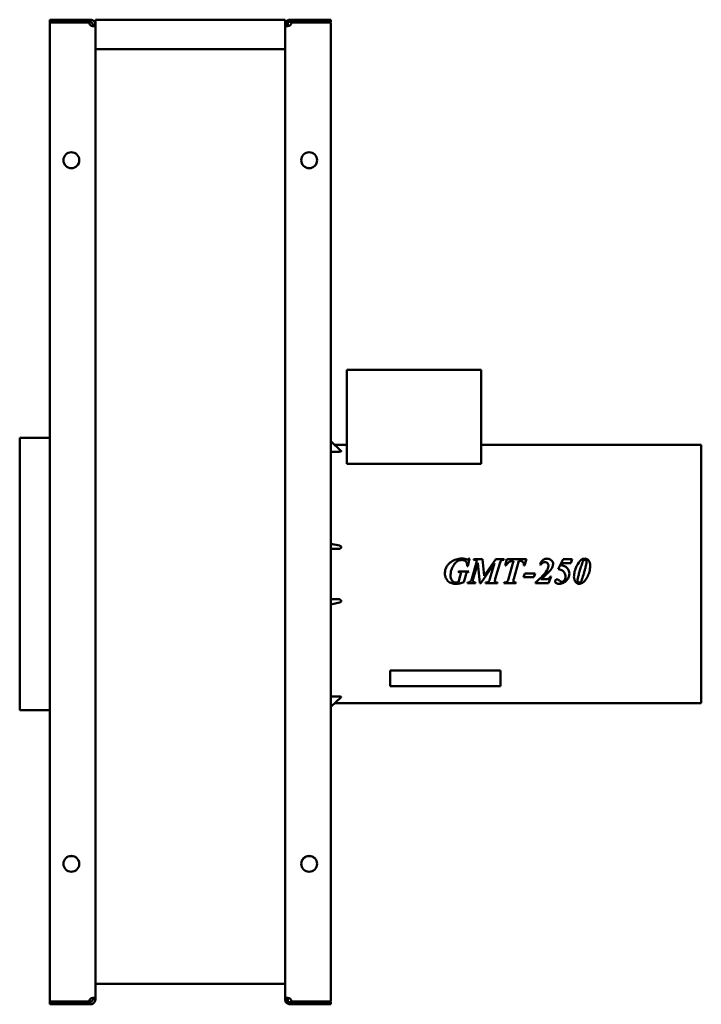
# Model space of a CAD drawing. Header units: millimetres. Extents: x 1115 to 1510, y 643 to 1214.
import ezdxf

# ---------------------------------------------------------------- set-up
doc = ezdxf.new("R2010")
doc.units = ezdxf.units.MM
doc.header["$LTSCALE"] = 6.25
doc.layers.add('Widoczne (ISO)', color=7, linetype='Continuous', lineweight=50)

msp = doc.modelspace()

# ---------------------------------------------------------------- linework, layer by layer
at = {"layer": 'Widoczne (ISO)'}
for p, q in [((1154.96, 1213.62), (1132.25, 1213.62)), ((1132.25, 1212.13), (1132.25, 1213.62)), ((1132.25, 1212.13), (1154.96, 1212.13)), ((1154.96, 1212.02), (1132.25, 1212.02)), ((1132.25, 644.22), (1132.25, 1212.02)), ((1154.96, 1213.62), (1155.75, 1213.62)), ((1154.96, 1212.13), (1154.96, 1213.62)), ((1155.75, 1212.13), (1154.96, 1212.13)), ((1155.75, 1213.62), (1155.75, 1212.75)), ((1155.75, 1212.75), (1155.75, 1212.13)), ((1157.25, 1210.49), (1157.25, 1210.62)), ((1157.25, 1210.62), (1157.87, 1210.62)), ((1157.87, 1210.62), (1158.75, 1210.62)), ((1158.75, 1213.62), (1158.75, 1210.62)), ((1268.75, 1213.62), (1158.75, 1213.62)), ((1158.75, 1210.62), (1158.75, 1210.49)), ((1268.75, 1210.62), (1268.75, 1213.62)), ((1268.75, 1210.49), (1268.75, 1210.62)), ((1268.75, 1210.62), (1269.63, 1210.62)), ((1269.63, 1210.62), (1270.25, 1210.62)), ((1270.25, 1210.62), (1270.25, 1210.49)), ((1271.75, 1213.62), (1272.54, 1213.62)), ((1271.75, 1212.75), (1271.75, 1213.62)), ((1271.75, 1212.32), (1271.75, 1212.75)), ((1271.75, 1212.32), (1272.54, 1212.32)), ((1295.25, 1213.62), (1272.54, 1213.62)), ((1272.54, 1213.62), (1272.54, 1212.32)), ((1272.54, 1212.32), (1295.25, 1212.32)), ((1295.25, 1212.02), (1272.54, 1212.02)), ((1295.25, 1212.32), (1295.25, 1213.62)), ((1295.25, 1212.02), (1295.25, 644.22)), ((1157.87, 1210.49), (1157.25, 1210.49)), ((1158.75, 1210.49), (1157.87, 1210.49)), ((1158.75, 1210.49), (1158.75, 645.76)), ((1269.63, 1210.49), (1268.75, 1210.49)), ((1268.75, 645.76), (1268.75, 1210.49)), ((1270.25, 1210.49), (1269.63, 1210.49)), ((1268.75, 1196.62), (1158.75, 1196.62)), ((1304.55, 1010.63), (1382.55, 1010.63)), ((1304.55, 956.13), (1304.55, 1010.63)), ((1382.55, 956.13), (1382.55, 1010.63)), ((1114.75, 813.13), (1114.75, 971.13)), ((1132.25, 971.13), (1114.75, 971.13)), ((1295.25, 969.2), (1301.26, 963.48)), ((1304.55, 967.08), (1297.48, 967.08)), ((1510.25, 967.08), (1382.55, 967.08)), ((1510.25, 817.18), (1510.25, 967.08)), ((1295.25, 963.09), (1299.89, 963.09)), ((1382.55, 956.13), (1304.55, 956.13)), ((1295.25, 909.69), (1300.3, 908.64)), ((1295.25, 906.73), (1299.89, 906.73)), ((1374.84, 896.62), (1374.48, 896.62)), ((1374.84, 896.62), (1375.8, 901.11)), ((1375.42, 901.11), (1375.8, 901.11)), ((1380.08, 899.65), (1377.07, 889.3)), ((1377.88, 889.3), (1380.55, 898.61)), ((1378.27, 900.79), (1378.15, 900.42)), ((1378.27, 900.79), (1383.27, 900.79)), ((1380.55, 898.61), (1381.83, 886.79)), ((1382.25, 886.79), (1390.24, 898.38)), ((1384.31, 891.17), (1383.27, 900.79)), ((1390.93, 900.79), (1384.31, 891.17)), ((1390.24, 898.38), (1387.63, 889.3)), ((1390.73, 889.3), (1393.28, 898.27)), ((1390.93, 900.79), (1395.84, 900.79)), ((1395.72, 900.42), (1395.84, 900.79)), ((1397.48, 900.79), (1396.37, 897.02)), ((1396.77, 897.02), (1396.37, 897.02)), ((1397.48, 900.79), (1408.73, 900.79)), ((1401.34, 899.89), (1398.32, 889.36)), ((1401.43, 889.34), (1404.45, 899.89)), ((1407.67, 897.02), (1407.3, 897.02)), ((1407.67, 897.02), (1408.73, 900.79)), ((1416.62, 897.66), (1417.01, 897.49)), ((1430, 900.79), (1427.14, 894.93)), ((1429.06, 897.12), (1429.67, 898.39)), ((1434.59, 898.39), (1429.67, 898.39)), ((1430, 900.79), (1435.28, 900.79)), ((1434.59, 898.39), (1435.28, 900.79)), ((1369.34, 893.71), (1369.24, 893.34)), ((1369.34, 893.71), (1375.37, 893.71)), ((1370.42, 891.2), (1369.36, 887.49)), ((1372.42, 887.38), (1373.63, 891.55)), ((1375.26, 893.34), (1375.37, 893.71)), ((1407.79, 892.5), (1407.12, 890.35)), ((1407.79, 892.5), (1413.79, 892.5)), ((1413.16, 890.35), (1413.79, 892.5)), ((1374.65, 887.17), (1374.56, 886.79)), ((1379.19, 886.79), (1374.56, 886.79)), ((1379.19, 886.79), (1379.29, 887.17)), ((1382.25, 886.79), (1381.83, 886.79)), ((1385.06, 887.17), (1384.94, 886.79)), ((1391.91, 886.79), (1384.94, 886.79)), ((1391.91, 886.79), (1392.01, 887.17)), ((1395.89, 887.17), (1395.76, 886.79)), ((1402.7, 886.79), (1395.76, 886.79)), ((1402.7, 886.79), (1402.8, 887.17)), ((1413.16, 890.35), (1407.12, 890.35)), ((1414.12, 887.17), (1414.12, 886.79)), ((1421.55, 886.79), (1414.12, 886.79)), ((1417.22, 889.17), (1419.91, 889.17)), ((1421.55, 886.79), (1423.19, 890.65)), ((1422.71, 890.65), (1423.19, 890.65)), ((1299.89, 877.52), (1295.25, 877.52)), ((1300.3, 875.61), (1295.25, 874.56)), ((1393.65, 836.29), (1329.65, 836.29)), ((1329.65, 830.13), (1329.65, 836.29)), ((1393.65, 830.13), (1393.65, 836.29)), ((1329.65, 830.13), (1329.65, 827.13)), ((1393.65, 830.13), (1393.65, 827.13)), ((1393.65, 827.13), (1329.65, 827.13)), ((1299.89, 821.16), (1295.25, 821.16)), ((1301.26, 820.77), (1295.25, 815.05)), ((1510.25, 817.18), (1297.48, 817.18)), ((1132.25, 813.13), (1114.75, 813.13)), ((1268.75, 654.48), (1158.75, 654.48)), ((1157.25, 645.62), (1157.25, 645.76)), ((1157.25, 645.76), (1157.87, 645.76)), ((1157.87, 645.62), (1157.25, 645.62)), ((1157.87, 645.76), (1158.75, 645.76)), ((1158.75, 645.62), (1157.87, 645.62)), ((1158.75, 645.76), (1158.75, 645.62)), ((1268.75, 645.62), (1268.75, 645.76)), ((1268.75, 645.76), (1269.63, 645.76)), ((1269.63, 645.62), (1268.75, 645.62)), ((1269.63, 645.76), (1270.25, 645.76)), ((1270.25, 645.62), (1269.63, 645.62)), ((1270.25, 645.76), (1270.25, 645.62)), ((1154.96, 644.22), (1132.25, 644.22)), ((1132.25, 644.13), (1154.96, 644.13)), ((1132.25, 642.62), (1132.25, 644.13)), ((1154.96, 642.62), (1132.25, 642.62)), ((1154.96, 644.13), (1155.75, 644.13)), ((1154.96, 642.62), (1154.96, 644.13)), ((1155.75, 642.62), (1154.96, 642.62)), ((1155.75, 644.13), (1155.75, 643.5)), ((1155.75, 643.5), (1155.75, 642.62)), ((1272.54, 643.93), (1271.75, 643.93)), ((1271.75, 643.5), (1271.75, 643.93)), ((1271.75, 642.62), (1271.75, 643.5)), ((1272.54, 642.62), (1271.75, 642.62)), ((1295.25, 644.22), (1272.54, 644.22)), ((1295.25, 643.93), (1272.54, 643.93)), ((1272.54, 643.93), (1272.54, 642.62)), ((1295.25, 642.62), (1272.54, 642.62)), ((1295.25, 643.93), (1295.25, 642.62))]:
    msp.add_line(p, q, dxfattribs=at)
for centre in [(1144.75, 1132.12), (1282.75, 1132.12), (1144.75, 724.12), (1282.75, 724.12)]:
    msp.add_circle(centre, 4.6, dxfattribs=at)
for centre, radius, start, end in [((1157.45, 1212.32), 2.5, 186.8104, 227.2669), ((1270.05, 1212.32), 2.5, 312.7331, 353.1896), ((1144.75, 724.02), 4.6, 0.6228, 179.3772), ((1282.75, 724.02), 4.6, 0.6228, 179.3772), ((1157.45, 643.93), 2.5, 132.7331, 173.1896), ((1270.05, 643.93), 2.5, 6.8104, 47.2669)]:
    msp.add_arc(centre, radius, start, end, dxfattribs=at)
for points, knots in [([(1155.75, 1213.62), (1155.92, 1213.62), (1156.16, 1213.61), (1156.69, 1213.49), (1156.92, 1213.4), (1157.43, 1213.13), (1157.7, 1212.93), (1158.16, 1212.45), (1158.34, 1212.17), (1158.57, 1211.67), (1158.64, 1211.46), (1158.73, 1211.03), (1158.75, 1210.83), (1158.75, 1210.62)], [-0.519596, -0.519596, -0.519596, -0.519596, -0.422419, -0.422419, -0.3440019, -0.3440019, -0.2435758, -0.2435758, -0.1431007, -0.1431007, -0.0728206, -0.0728206, 0, 0, 0, 0]), ([(1157.25, 1210.62), (1157.25, 1210.67), (1157.25, 1210.71), (1157.24, 1210.8), (1157.24, 1210.84), (1157.21, 1210.96), (1157.19, 1211.05), (1157.13, 1211.21), (1157.11, 1211.27), (1157.02, 1211.43), (1156.95, 1211.53), (1156.79, 1211.72), (1156.69, 1211.8), (1156.49, 1211.94), (1156.38, 1211.99), (1156.22, 1212.05), (1156.18, 1212.06), (1156.07, 1212.09), (1156, 1212.1), (1155.91, 1212.12), (1155.88, 1212.12), (1155.81, 1212.12), (1155.78, 1212.13), (1155.75, 1212.13)], [0, 0, 0, 0, 0.0200647, 0.0200647, 0.0392144, 0.0392144, 0.0683087, 0.0683087, 0.0842739, 0.0842739, 0.1127938, 0.1127938, 0.1408772, 0.1408772, 0.1711622, 0.1711622, 0.183544, 0.183544, 0.2033308, 0.2033308, 0.2141941, 0.2141941, 0.2254495, 0.2254495, 0.2254495, 0.2254495]), ([(1268.75, 1210.62), (1268.75, 1210.8), (1268.76, 1211.03), (1268.89, 1211.56), (1268.98, 1211.79), (1269.25, 1212.31), (1269.45, 1212.58), (1269.93, 1213.03), (1270.2, 1213.22), (1270.7, 1213.45), (1270.92, 1213.51), (1271.34, 1213.61), (1271.55, 1213.62), (1271.75, 1213.62)], [0, 0, 0, 0, 0.0618346, 0.0618346, 0.1117322, 0.1117322, 0.1756342, 0.1756342, 0.2395675, 0.2395675, 0.2842873, 0.2842873, 0.3306237, 0.3306237, 0.3306237, 0.3306237]), ([(1270.25, 1212.32), (1270.49, 1212.32), (1270.7, 1212.32), (1271.06, 1212.32), (1271.21, 1212.32), (1271.48, 1212.32), (1271.61, 1212.32), (1271.75, 1212.32)], [0.000001, 0.000001, 0.000001, 0.000001, 0.0716049, 0.0716049, 0.1315787, 0.1315787, 0.1831455, 0.1831455, 0.1831455, 0.1831455]), ([(1270.25, 1210.62), (1270.25, 1210.76), (1270.25, 1210.88), (1270.25, 1211.11), (1270.25, 1211.24), (1270.25, 1211.65), (1270.25, 1211.95), (1270.25, 1212.32)], [0, 0, 0, 0, 0.0682778, 0.0682778, 0.1617364, 0.1617364, 0.3227735, 0.3227735, 0.3227735, 0.3227735]), ([(1158.75, 1210.49), (1158.75, 1210.37), (1158.74, 1210.24), (1158.61, 1210.03), (1158.52, 1209.96), (1158.25, 1209.84), (1158.05, 1209.82), (1157.57, 1209.83), (1157.3, 1209.87), (1156.8, 1209.99), (1156.58, 1210.06), (1156.16, 1210.24), (1155.95, 1210.35), (1155.75, 1210.49)], [0, 0, 0, 0, 0.0618346, 0.0618346, 0.1117322, 0.1117322, 0.1756342, 0.1756342, 0.2395675, 0.2395675, 0.2842873, 0.2842873, 0.3306237, 0.3306237, 0.3306237, 0.3306237]), ([(1157.09, 1209.92), (1157.12, 1209.94), (1157.14, 1209.97), (1157.17, 1210.03), (1157.19, 1210.06), (1157.22, 1210.14), (1157.23, 1210.2), (1157.24, 1210.3), (1157.25, 1210.33), (1157.25, 1210.41), (1157.25, 1210.45), (1157.25, 1210.49)], [-0.09076928, -0.09076928, -0.09076928, -0.09076928, -0.07202298, -0.07202298, -0.05559608, -0.05559608, -0.02934488, -0.02934488, -0.01493261, -0.01493261, 0, 0, 0, 0]), ([(1271.75, 1210.49), (1271.58, 1210.37), (1271.34, 1210.24), (1270.81, 1210.03), (1270.58, 1209.96), (1270.07, 1209.84), (1269.8, 1209.82), (1269.34, 1209.83), (1269.16, 1209.87), (1268.93, 1209.99), (1268.86, 1210.06), (1268.77, 1210.24), (1268.75, 1210.35), (1268.75, 1210.49)], [-0.519596, -0.519596, -0.519596, -0.519596, -0.422419, -0.422419, -0.3440019, -0.3440019, -0.2435758, -0.2435758, -0.1431007, -0.1431007, -0.0728206, -0.0728206, 0, 0, 0, 0]), ([(1270.25, 1209.89), (1270.25, 1209.89), (1270.25, 1209.9), (1270.25, 1209.95), (1270.25, 1210.02), (1270.25, 1210.19), (1270.25, 1210.3), (1270.25, 1210.49)], [-0.1599371, -0.1599371, -0.1599371, -0.1599371, -0.1520439, -0.1520439, -0.0695342, -0.0695342, 0, 0, 0, 0]), ([(1299.89, 963.09), (1300.07, 963.09), (1300.27, 963.1), (1300.64, 963.14), (1300.81, 963.16), (1301.05, 963.23), (1301.14, 963.26), (1301.27, 963.33), (1301.3, 963.37), (1301.3, 963.43), (1301.29, 963.45), (1301.26, 963.48)], [-0.7335567, -0.7335567, -0.7335567, -0.7335567, -0.6793411, -0.6793411, -0.6251256, -0.6251256, -0.5879321, -0.5879321, -0.5507386, -0.5507386, -0.5283969, -0.5283969, -0.5283969, -0.5283969]), ([(1299.89, 906.73), (1300.07, 906.73), (1300.27, 906.75), (1300.64, 906.87), (1300.81, 906.95), (1301.05, 907.14), (1301.14, 907.24), (1301.27, 907.46), (1301.3, 907.59), (1301.3, 907.83), (1301.27, 907.95), (1301.14, 908.18), (1301.05, 908.28), (1300.81, 908.46), (1300.64, 908.55), (1300.4, 908.62), (1300.35, 908.63), (1300.3, 908.64)], [-0.7335567, -0.7335567, -0.7335567, -0.7335567, -0.6793411, -0.6793411, -0.6251256, -0.6251256, -0.5879321, -0.5879321, -0.5507386, -0.5507386, -0.5135451, -0.5135451, -0.4763516, -0.4763516, -0.422136, -0.422136, -0.4071844, -0.4071844, -0.4071844, -0.4071844]), ([(1361.47, 892.58), (1361.47, 893.26), (1361.55, 893.92), (1361.87, 895.17), (1362.1, 895.74), (1362.7, 896.84), (1363.08, 897.34), (1363.95, 898.3), (1364.46, 898.73), (1364.99, 899.12)], [0, 0, 0, 0, 0.202164, 0.202164, 0.3876931, 0.3876931, 0.5775352, 0.5775352, 0.7770448, 0.7770448, 0.7770448, 0.7770448]), ([(1364.76, 891.44), (1364.76, 891.8), (1364.78, 892.17), (1364.86, 892.93), (1364.92, 893.33), (1365.26, 894.82), (1365.63, 895.65), (1366.28, 896.99), (1366.82, 897.83), (1368.24, 899.3), (1368.97, 899.69), (1369.8, 900.05), (1370.13, 900.16), (1370.76, 900.28), (1371.05, 900.31), (1371.34, 900.31)], [-0.6382004, -0.6382004, -0.6382004, -0.6382004, -0.6123379, -0.6123379, -0.5836571, -0.5836571, -0.5037573, -0.5037573, -0.3576067, -0.3576067, -0.1931674, -0.1931674, -0.0877353, -0.0877353, 0, 0, 0, 0]), ([(1364.99, 899.12), (1365.91, 899.78), (1366.9, 900.29), (1369.04, 900.96), (1370.13, 901.11), (1371.25, 901.11)], [0, 0, 0, 0, 0.3379606, 0.3379606, 0.6731383, 0.6731383, 0.6731383, 0.6731383]), ([(1371.25, 901.11), (1371.45, 901.11), (1371.64, 901.11), (1371.84, 901.1), (1372.02, 901.09), (1372.2, 901.08), (1372.38, 901.06)], [0, 0, 0, 0, 0.058572, 0.058572, 0.058572, 0.1132994, 0.1132994, 0.1132994, 0.1132994]), ([(1374.48, 896.62), (1374.45, 897.28), (1374.35, 898), (1373.91, 899.09), (1373.69, 899.35), (1373.29, 899.75), (1373.01, 899.94), (1372.27, 900.25), (1371.8, 900.31), (1371.34, 900.31)], [0, 0, 0, 0, 0.1990154, 0.1990154, 0.3508598, 0.3508598, 0.5865846, 0.5865846, 0.9023198, 0.9023198, 0.9023198, 0.9023198]), ([(1372.38, 901.06), (1372.57, 901.03), (1372.84, 900.97), (1373.28, 900.87), (1373.51, 900.81), (1373.72, 900.76)], [0, 0, 0, 0, 0.0575131, 0.0575131, 0.1103973, 0.1103973, 0.1103973, 0.1103973]), ([(1373.72, 900.76), (1373.86, 900.73), (1374.01, 900.69), (1374.31, 900.63), (1374.46, 900.61), (1374.57, 900.61)], [0, 0, 0, 0, 0.04306127, 0.04306127, 0.09024021, 0.09024021, 0.09024021, 0.09024021]), ([(1374.57, 900.61), (1374.68, 900.61), (1374.78, 900.63), (1374.88, 900.67), (1374.98, 900.71), (1375.08, 900.77), (1375.16, 900.84), (1375.26, 900.92), (1375.35, 901.02), (1375.42, 901.11)], [0, 0, 0, 0, 0.0326803, 0.0326803, 0.0326803, 0.0654451, 0.0654451, 0.0654451, 0.1034673, 0.1034673, 0.1034673, 0.1034673]), ([(1380.08, 899.65), (1379.9, 899.85), (1379.69, 900.05), (1379.35, 900.27), (1379.21, 900.32), (1378.72, 900.41), (1378.41, 900.42), (1378.15, 900.42)], [0, 0, 0, 0, 0.0827358, 0.0827358, 0.1397182, 0.1397182, 0.2064758, 0.2064758, 0.2064758, 0.2064758]), ([(1395.72, 900.42), (1395.5, 900.42), (1395.29, 900.4), (1394.9, 900.33), (1394.72, 900.28), (1394.3, 900.1), (1394.15, 899.96), (1393.92, 899.72), (1393.79, 899.52), (1393.52, 899), (1393.38, 898.62), (1393.28, 898.27)], [0, 0, 0, 0, 0.0639328, 0.0639328, 0.1183528, 0.1183528, 0.2012832, 0.2012832, 0.3633153, 0.3633153, 0.6327485, 0.6327485, 0.6327485, 0.6327485]), ([(1401.34, 899.89), (1400.87, 899.87), (1400.39, 899.81), (1399.53, 899.59), (1399.15, 899.44), (1398.54, 899.09), (1398.16, 898.83), (1397.35, 897.94), (1397.04, 897.49), (1396.77, 897.02)], [0, 0, 0, 0, 0.1422548, 0.1422548, 0.266431, 0.266431, 0.3537905, 0.3537905, 0.4254488, 0.4254488, 0.4254488, 0.4254488]), ([(1407.33, 897.55), (1407.33, 897.83), (1407.29, 898.11), (1407.13, 898.61), (1407.02, 898.82), (1406.66, 899.26), (1406.43, 899.4), (1406.04, 899.61), (1405.77, 899.7), (1405.16, 899.83), (1404.8, 899.87), (1404.45, 899.89)], [0, 0, 0, 0, 0.0841522, 0.0841522, 0.1581303, 0.1581303, 0.2551042, 0.2551042, 0.4108056, 0.4108056, 0.6081767, 0.6081767, 0.6081767, 0.6081767]), ([(1407.3, 897.02), (1407.31, 897.11), (1407.32, 897.21), (1407.32, 897.3), (1407.32, 897.38), (1407.33, 897.46), (1407.33, 897.55)], [0, 0, 0, 0, 0.02792949, 0.02792949, 0.02792949, 0.05251714, 0.05251714, 0.05251714, 0.05251714]), ([(1416.62, 897.66), (1416.77, 898.08), (1416.95, 898.51), (1417.18, 898.9), (1417.4, 899.29), (1417.68, 899.67), (1418.02, 899.98)], [0, 0, 0, 0, 0.1351218, 0.1351218, 0.1351218, 0.2733943, 0.2733943, 0.2733943, 0.2733943]), ([(1419.47, 899.07), (1419.15, 899.07), (1418.84, 899.01), (1418.54, 898.88), (1418.23, 898.76), (1417.96, 898.57), (1417.72, 898.35), (1417.45, 898.1), (1417.21, 897.8), (1417.01, 897.49)], [0, 0, 0, 0, 0.0973693, 0.0973693, 0.0973693, 0.1963797, 0.1963797, 0.1963797, 0.3073926, 0.3073926, 0.3073926, 0.3073926]), ([(1418.02, 899.98), (1418.37, 900.3), (1418.76, 900.57), (1419.2, 900.76), (1419.45, 900.87), (1419.7, 900.94), (1419.97, 901), (1420.25, 901.05), (1420.53, 901.08), (1420.81, 901.08)], [0, 0, 0, 0, 0.1429665, 0.1429665, 0.1429665, 0.2243066, 0.2243066, 0.2243066, 0.3092839, 0.3092839, 0.3092839, 0.3092839]), ([(1419.01, 892.11), (1420.68, 893.97), (1421.07, 894.79), (1421.44, 895.85), (1421.54, 896.39), (1421.54, 896.95)], [0, 0, 0, 0, 0.749773, 0.749773, 1.503583, 1.503583, 1.503583, 1.503583]), ([(1421.54, 896.95), (1421.54, 897.23), (1421.5, 897.5), (1421.32, 898), (1421.19, 898.22), (1420.88, 898.55), (1420.68, 898.74), (1420.25, 898.94), (1420.1, 898.99), (1419.8, 899.05), (1419.63, 899.07), (1419.47, 899.07)], [0, 0, 0, 0, 0.0829657, 0.0829657, 0.1610368, 0.1610368, 0.2187556, 0.2187556, 0.246338, 0.246338, 0.2755767, 0.2755767, 0.2755767, 0.2755767]), ([(1420.81, 901.08), (1421.13, 901.08), (1421.45, 901.05), (1422.04, 900.91), (1422.31, 900.81), (1423.06, 900.41), (1423.41, 900.05), (1423.81, 899.55), (1423.98, 899.28), (1424.2, 898.67), (1424.25, 898.36), (1424.25, 898.04)], [0, 0, 0, 0, 0.0958578, 0.0958578, 0.182579, 0.182579, 0.3524592, 0.3524592, 0.5272011, 0.5272011, 0.6989972, 0.6989972, 0.6989972, 0.6989972]), ([(1424.25, 898.04), (1424.25, 897.44), (1424.14, 896.86), (1423.76, 895.86), (1423.55, 895.47), (1422.82, 894.43), (1422.3, 893.85), (1421.82, 893.34)], [0, 0, 0, 0, 0.1797662, 0.1797662, 0.3224785, 0.3224785, 0.4998004, 0.4998004, 0.4998004, 0.4998004]), ([(1429.06, 897.12), (1429.83, 897), (1430.63, 896.79), (1431.69, 896.25), (1432.16, 895.95), (1432.92, 895.06), (1433.21, 894.59), (1433.61, 893.52), (1433.7, 892.97), (1433.7, 892.41)], [0, 0, 0, 0, 0.2342227, 0.2342227, 0.3566459, 0.3566459, 0.4403687, 0.4403687, 0.5224035, 0.5224035, 0.5224035, 0.5224035]), ([(1437.22, 895.24), (1438.04, 897.52), (1439.02, 898.78), (1440.32, 900.24), (1440.79, 900.53), (1441.42, 900.84), (1441.67, 900.93), (1442.17, 901.05), (1442.43, 901.08), (1442.69, 901.08)], [0, 0, 0, 0, 0.727481, 0.727481, 1.406303, 1.406303, 1.809847, 1.809847, 2.211331, 2.211331, 2.211331, 2.211331]), ([(1441.07, 898.24), (1440.78, 897.39), (1440.5, 896.51), (1439.96, 894.77), (1439.7, 893.89), (1439.45, 893)], [-0.54954, -0.54954, -0.54954, -0.54954, -0.2750464, -0.2750464, 0, 0, 0, 0]), ([(1442.76, 900.38), (1442.62, 900.38), (1442.48, 900.36), (1442.22, 900.27), (1442.12, 900.21), (1441.93, 900.03), (1441.78, 899.9), (1441.41, 899.22), (1441.21, 898.67), (1441.07, 898.24)], [-0.4789041, -0.4789041, -0.4789041, -0.4789041, -0.365909, -0.365909, -0.2531302, -0.2531302, -0.1342319, -0.1342319, 0, 0, 0, 0]), ([(1442.43, 887.97), (1443.39, 889), (1444.04, 890.21), (1444.78, 891.8), (1445.07, 892.67), (1445.43, 894.1), (1445.54, 894.65), (1445.7, 895.81), (1445.75, 896.41), (1445.75, 897.02)], [-0.8829721, -0.8829721, -0.8829721, -0.8829721, -0.6298593, -0.6298593, -0.3498315, -0.3498315, -0.18269, -0.18269, 0, 0, 0, 0]), ([(1442.69, 901.08), (1442.98, 901.08), (1443.26, 901.04), (1443.78, 900.89), (1444.01, 900.78), (1444.44, 900.48), (1444.75, 900.22), (1445.21, 899.53), (1445.38, 899.17), (1445.67, 898.1), (1445.75, 897.56), (1445.75, 897.02)], [0, 0, 0, 0, 0.0856777, 0.0856777, 0.163317, 0.163317, 0.2430578, 0.2430578, 0.2960998, 0.2960998, 0.346888, 0.346888, 0.346888, 0.346888]), ([(1443.7, 899.26), (1443.7, 899.37), (1443.69, 899.48), (1443.65, 899.69), (1443.62, 899.78), (1443.5, 900.01), (1443.42, 900.1), (1443.26, 900.24), (1443.17, 900.29), (1442.97, 900.37), (1442.87, 900.38), (1442.76, 900.38)], [-0.1373521, -0.1373521, -0.1373521, -0.1373521, -0.1150014, -0.1150014, -0.0950053, -0.0950053, -0.0634435, -0.0634435, -0.0318534, -0.0318534, 0, 0, 0, 0]), ([(1443.13, 896.1), (1443.27, 896.61), (1443.4, 897.14), (1443.61, 898.16), (1443.7, 898.74), (1443.7, 899.26)], [-0.3141953, -0.3141953, -0.3141953, -0.3141953, -0.1563638, -0.1563638, 0, 0, 0, 0]), ([(1367.75, 886.47), (1366.99, 886.47), (1366.21, 886.56), (1364.64, 887.02), (1364.08, 887.38), (1363.01, 888.22), (1362.56, 888.89), (1361.98, 889.88), (1361.75, 890.48), (1361.52, 891.6), (1361.47, 892.09), (1361.47, 892.58)], [0, 0, 0, 0, 0.229018, 0.229018, 0.490812, 0.490812, 0.985881, 0.985881, 1.632631, 1.632631, 2.120765, 2.120765, 2.120765, 2.120765]), ([(1364.76, 891.44), (1364.76, 890.89), (1364.82, 890.33), (1365.07, 889.37), (1365.25, 888.95), (1365.78, 888.19), (1366.11, 887.9), (1366.6, 887.56), (1366.86, 887.42), (1367.42, 887.24), (1367.71, 887.19), (1368.01, 887.19)], [0, 0, 0, 0, 0.164043, 0.164043, 0.2991634, 0.2991634, 0.4444007, 0.4444007, 0.5886173, 0.5886173, 0.7344215, 0.7344215, 0.7344215, 0.7344215]), ([(1370.69, 892.42), (1370.69, 892.51), (1370.68, 892.59), (1370.63, 892.75), (1370.59, 892.82), (1370.47, 892.99), (1370.39, 893.05), (1370.28, 893.14), (1370.19, 893.18), (1369.86, 893.3), (1369.56, 893.34), (1369.24, 893.34)], [0, 0, 0, 0, 0.0254751, 0.0254751, 0.0505242, 0.0505242, 0.0867715, 0.0867715, 0.1834299, 0.1834299, 0.4263112, 0.4263112, 0.4263112, 0.4263112]), ([(1370.69, 892.42), (1370.69, 892.3), (1370.65, 892.09), (1370.54, 891.64), (1370.48, 891.41), (1370.42, 891.2)], [-0.138879, -0.138879, -0.138879, -0.138879, -0.0651969, -0.0651969, 0, 0, 0, 0]), ([(1373.95, 892.6), (1373.9, 892.5), (1373.83, 892.27), (1373.71, 891.88), (1373.67, 891.71), (1373.63, 891.55)], [0, 0, 0, 0, 0.03619696, 0.03619696, 0.06060477, 0.06060477, 0.06060477, 0.06060477]), ([(1375.26, 893.34), (1375, 893.32), (1374.74, 893.27), (1374.42, 893.13), (1374.31, 893.06), (1374.09, 892.85), (1374.01, 892.73), (1373.95, 892.6)], [0, 0, 0, 0, 0.0792764, 0.0792764, 0.1174636, 0.1174636, 0.1504451, 0.1504451, 0.1504451, 0.1504451]), ([(1414.12, 887.17), (1414.97, 887.95), (1415.81, 888.76), (1417.44, 890.39), (1418.25, 891.25), (1419.01, 892.11)], [0, 0, 0, 0, 0.3461234, 0.3461234, 0.6930778, 0.6930778, 0.6930778, 0.6930778]), ([(1417.22, 889.17), (1418, 889.84), (1418.8, 890.53), (1420.55, 892.09), (1421.33, 892.82), (1421.82, 893.34)], [-0.3754166, -0.3754166, -0.3754166, -0.3754166, -0.2127115, -0.2127115, 0, 0, 0, 0]), ([(1429.19, 894.47), (1428.88, 894.63), (1428.54, 894.74), (1427.85, 894.88), (1427.49, 894.92), (1427.14, 894.93)], [0, 0, 0, 0, 0.1058914, 0.1058914, 0.211996, 0.211996, 0.211996, 0.211996]), ([(1427.65, 886.5), (1428.12, 886.5), (1428.59, 886.55), (1429.5, 886.77), (1429.92, 886.93), (1430.88, 887.41), (1431.56, 887.85), (1432.85, 889.28), (1433.21, 890.07), (1433.59, 891.18), (1433.7, 891.78), (1433.7, 892.41)], [-0.7211188, -0.7211188, -0.7211188, -0.7211188, -0.6078596, -0.6078596, -0.4980246, -0.4980246, -0.3512681, -0.3512681, -0.1878795, -0.1878795, 0, 0, 0, 0]), ([(1431.42, 890.57), (1431.42, 890.99), (1431.37, 891.41), (1431.13, 892.28), (1430.94, 892.66), (1430.58, 893.28), (1430.35, 893.57), (1429.81, 894.08), (1429.52, 894.3), (1429.19, 894.47)], [0, 0, 0, 0, 0.1266106, 0.1266106, 0.2716238, 0.2716238, 0.4291421, 0.4291421, 0.583968, 0.583968, 0.583968, 0.583968]), ([(1436.37, 890.48), (1436.37, 891.56), (1436.5, 892.63), (1436.88, 894.21), (1437.04, 894.72), (1437.22, 895.24)], [0, 0, 0, 0, 0.3246712, 0.3246712, 0.4876351, 0.4876351, 0.4876351, 0.4876351]), ([(1438.63, 889.95), (1438.7, 890.29), (1438.87, 890.93), (1439.21, 892.16), (1439.33, 892.59), (1439.45, 893)], [0, 0, 0, 0, 0.1037522, 0.1037522, 0.1566308, 0.1566308, 0.1566308, 0.1566308]), ([(1440.99, 888.98), (1441.37, 890.13), (1441.73, 891.33), (1442.27, 893.14), (1442.45, 893.75), (1442.79, 894.94), (1442.96, 895.52), (1443.13, 896.1)], [-0.748591, -0.748591, -0.748591, -0.748591, -0.3723205, -0.3723205, -0.1811916, -0.1811916, 0, 0, 0, 0]), ([(1372.42, 887.38), (1371.7, 887.08), (1370.96, 886.86), (1370.19, 886.71), (1369.39, 886.55), (1368.57, 886.47), (1367.75, 886.47)], [0, 0, 0, 0, 0.2333953, 0.2333953, 0.2333953, 0.4798308, 0.4798308, 0.4798308, 0.4798308]), ([(1368.01, 887.19), (1368.22, 887.19), (1368.43, 887.22), (1368.63, 887.27), (1368.88, 887.32), (1369.13, 887.4), (1369.36, 887.49)], [0, 0, 0, 0, 0.0617337, 0.0617337, 0.0617337, 0.1376041, 0.1376041, 0.1376041, 0.1376041]), ([(1374.65, 887.17), (1374.87, 887.18), (1375.1, 887.21), (1375.53, 887.31), (1375.75, 887.4), (1375.93, 887.53)], [0, 0, 0, 0, 0.0670612, 0.0670612, 0.1338413, 0.1338413, 0.1338413, 0.1338413]), ([(1375.93, 887.53), (1376.2, 887.72), (1376.42, 887.97), (1376.6, 888.24), (1376.81, 888.57), (1376.96, 888.93), (1377.07, 889.3)], [0, 0, 0, 0, 0.1000883, 0.1000883, 0.1000883, 0.2157458, 0.2157458, 0.2157458, 0.2157458]), ([(1377.88, 889.3), (1377.83, 889.13), (1377.79, 888.96), (1377.76, 888.78), (1377.73, 888.64), (1377.71, 888.49), (1377.71, 888.35)], [0, 0, 0, 0, 0.05264942, 0.05264942, 0.05264942, 0.09575699, 0.09575699, 0.09575699, 0.09575699]), ([(1377.71, 888.35), (1377.71, 888.24), (1377.72, 888.14), (1377.78, 887.94), (1377.82, 887.84), (1377.95, 887.63), (1378.03, 887.55), (1378.17, 887.44), (1378.28, 887.38), (1378.65, 887.23), (1378.97, 887.18), (1379.29, 887.17)], [0, 0, 0, 0, 0.0321088, 0.0321088, 0.0622282, 0.0622282, 0.1063993, 0.1063993, 0.1999992, 0.1999992, 0.4177843, 0.4177843, 0.4177843, 0.4177843]), ([(1385.06, 887.17), (1385.38, 887.17), (1385.72, 887.2), (1386.24, 887.33), (1386.44, 887.41), (1386.74, 887.6), (1386.88, 887.72), (1387.3, 888.31), (1387.49, 888.81), (1387.63, 889.3)], [0, 0, 0, 0, 0.0971498, 0.0971498, 0.1599523, 0.1599523, 0.2031084, 0.2031084, 0.2745122, 0.2745122, 0.2745122, 0.2745122]), ([(1390.73, 889.3), (1390.67, 889.09), (1390.61, 888.87), (1390.51, 888.45), (1390.48, 888.22), (1390.48, 888.04)], [0, 0, 0, 0, 0.0648143, 0.0648143, 0.1290809, 0.1290809, 0.1290809, 0.1290809]), ([(1390.48, 888.04), (1390.48, 887.95), (1390.49, 887.87), (1390.54, 887.71), (1390.59, 887.64), (1390.68, 887.52), (1390.73, 887.47), (1390.89, 887.35), (1391.02, 887.3), (1391.41, 887.2), (1391.72, 887.18), (1392.01, 887.17)], [0, 0, 0, 0, 0.0260169, 0.0260169, 0.0512442, 0.0512442, 0.0723604, 0.0723604, 0.1084295, 0.1084295, 0.1690506, 0.1690506, 0.1690506, 0.1690506]), ([(1395.89, 887.17), (1396.29, 887.17), (1396.7, 887.21), (1397.28, 887.44), (1397.41, 887.55), (1397.61, 887.73), (1397.71, 887.88), (1398.01, 888.39), (1398.19, 888.89), (1398.32, 889.36)], [0, 0, 0, 0, 0.121273, 0.121273, 0.2096805, 0.2096805, 0.3572768, 0.3572768, 0.7430388, 0.7430388, 0.7430388, 0.7430388]), ([(1401.43, 889.34), (1401.38, 889.14), (1401.32, 888.92), (1401.22, 888.49), (1401.18, 888.25), (1401.18, 888.05)], [0, 0, 0, 0, 0.0641169, 0.0641169, 0.1326238, 0.1326238, 0.1326238, 0.1326238]), ([(1401.18, 888.05), (1401.18, 887.98), (1401.19, 887.9), (1401.23, 887.77), (1401.26, 887.7), (1401.35, 887.56), (1401.42, 887.48), (1401.55, 887.39), (1401.65, 887.32), (1402.17, 887.2), (1402.49, 887.18), (1402.8, 887.17)], [0, 0, 0, 0, 0.022181, 0.022181, 0.0430784, 0.0430784, 0.0739511, 0.0739511, 0.0905754, 0.0905754, 0.1079271, 0.1079271, 0.1079271, 0.1079271]), ([(1419.91, 889.17), (1420.23, 889.17), (1420.59, 889.19), (1421.16, 889.26), (1421.41, 889.32), (1421.71, 889.45), (1421.88, 889.53), (1422.32, 889.97), (1422.53, 890.3), (1422.71, 890.65)], [0, 0, 0, 0, 0.0980192, 0.0980192, 0.1724135, 0.1724135, 0.2109988, 0.2109988, 0.2595859, 0.2595859, 0.2595859, 0.2595859]), ([(1425.42, 887.9), (1425.42, 888.02), (1425.44, 888.13), (1425.51, 888.36), (1425.56, 888.46), (1425.71, 888.64), (1425.82, 888.76), (1426.05, 888.9), (1426.14, 888.94), (1426.32, 888.99), (1426.42, 889), (1426.52, 889)], [0, 0, 0, 0, 0.0350364, 0.0350364, 0.0698, 0.0698, 0.105885, 0.105885, 0.1255911, 0.1255911, 0.1457476, 0.1457476, 0.1457476, 0.1457476]), ([(1427.65, 886.5), (1427.28, 886.5), (1426.88, 886.53), (1426.21, 886.74), (1426.03, 886.87), (1425.76, 887.09), (1425.63, 887.24), (1425.5, 887.48), (1425.47, 887.56), (1425.43, 887.73), (1425.42, 887.82), (1425.42, 887.9)], [0, 0, 0, 0, 0.1107548, 0.1107548, 0.2112453, 0.2112453, 0.3422153, 0.3422153, 0.4009469, 0.4009469, 0.4593345, 0.4593345, 0.4593345, 0.4593345]), ([(1426.52, 889), (1426.64, 889), (1426.75, 888.99), (1426.87, 888.97), (1426.98, 888.95), (1427.08, 888.92), (1427.18, 888.88)], [0, 0, 0, 0, 0.03510871, 0.03510871, 0.03510871, 0.06811547, 0.06811547, 0.06811547, 0.06811547]), ([(1427.18, 888.88), (1427.26, 888.84), (1427.46, 888.69), (1427.84, 888.4), (1428.05, 888.23), (1428.23, 888.09)], [0, 0, 0, 0, 0.0275992, 0.0275992, 0.05337695, 0.05337695, 0.05337695, 0.05337695]), ([(1428.23, 888.09), (1428.4, 887.95), (1428.59, 887.83), (1428.8, 887.74), (1428.98, 887.67), (1429.18, 887.63), (1429.38, 887.63)], [0, 0, 0, 0, 0.0661911, 0.0661911, 0.0661911, 0.1263394, 0.1263394, 0.1263394, 0.1263394]), ([(1429.38, 887.63), (1429.59, 887.63), (1429.79, 887.67), (1429.99, 887.75), (1430.13, 887.8), (1430.25, 887.88), (1430.37, 887.97), (1430.49, 888.07), (1430.61, 888.19), (1430.7, 888.32)], [0, 0, 0, 0, 0.0635142, 0.0635142, 0.0635142, 0.1080396, 0.1080396, 0.1080396, 0.156153, 0.156153, 0.156153, 0.156153]), ([(1430.7, 888.32), (1430.95, 888.61), (1431.12, 888.94), (1431.24, 889.3), (1431.37, 889.71), (1431.42, 890.14), (1431.42, 890.57)], [0, 0, 0, 0, 0.1141165, 0.1141165, 0.1141165, 0.2429891, 0.2429891, 0.2429891, 0.2429891]), ([(1439.28, 886.51), (1439.05, 886.51), (1438.82, 886.54), (1438.38, 886.67), (1438.17, 886.76), (1437.74, 887.03), (1437.46, 887.25), (1436.91, 888.03), (1436.72, 888.48), (1436.44, 889.41), (1436.37, 889.94), (1436.37, 890.48)], [0, 0, 0, 0, 0.0700593, 0.0700593, 0.1384849, 0.1384849, 0.2209409, 0.2209409, 0.3037543, 0.3037543, 0.4060626, 0.4060626, 0.4060626, 0.4060626]), ([(1438.63, 889.95), (1438.57, 889.66), (1438.52, 889.35), (1438.49, 889.06), (1438.46, 888.8), (1438.44, 888.53), (1438.44, 888.27)], [0, 0, 0, 0, 0.090185, 0.090185, 0.090185, 0.1685693, 0.1685693, 0.1685693, 0.1685693]), ([(1438.44, 888.27), (1438.44, 888.16), (1438.45, 888.05), (1438.49, 887.85), (1438.52, 887.76), (1438.64, 887.53), (1438.74, 887.44), (1438.89, 887.32), (1438.98, 887.27), (1439.18, 887.2), (1439.28, 887.18), (1439.39, 887.18)], [-0.1288738, -0.1288738, -0.1288738, -0.1288738, -0.1091034, -0.1091034, -0.0913334, -0.0913334, -0.0626575, -0.0626575, -0.0317021, -0.0317021, 0, 0, 0, 0]), ([(1442.43, 887.97), (1442.11, 887.63), (1441.74, 887.35), (1440.84, 886.82), (1440.46, 886.7), (1439.99, 886.56), (1439.64, 886.51), (1439.28, 886.51)], [0, 0, 0, 0, 0.1400889, 0.1400889, 0.3128692, 0.3128692, 0.7708273, 0.7708273, 0.7708273, 0.7708273]), ([(1439.39, 887.18), (1439.52, 887.18), (1439.65, 887.2), (1439.77, 887.24), (1439.89, 887.28), (1439.99, 887.33), (1440.08, 887.41)], [0, 0, 0, 0, 0.03926366, 0.03926366, 0.03926366, 0.07549037, 0.07549037, 0.07549037, 0.07549037]), ([(1440.08, 887.41), (1440.31, 887.6), (1440.49, 887.86), (1440.78, 888.39), (1440.89, 888.69), (1440.99, 888.98)], [-0.181098, -0.181098, -0.181098, -0.181098, -0.0911931, -0.0911931, 0, 0, 0, 0]), ([(1300.3, 875.61), (1300.35, 875.62), (1300.4, 875.63), (1300.64, 875.7), (1300.81, 875.79), (1301.05, 875.98), (1301.14, 876.07), (1301.27, 876.3), (1301.3, 876.42), (1301.3, 876.66), (1301.27, 876.79), (1301.14, 877.01), (1301.05, 877.11), (1300.81, 877.3), (1300.64, 877.38), (1300.27, 877.5), (1300.07, 877.52), (1299.89, 877.52)], [-0.3263671, -0.3263671, -0.3263671, -0.3263671, -0.3113112, -0.3113112, -0.2569875, -0.2569875, -0.2199025, -0.2199025, -0.1828175, -0.1828175, -0.1457324, -0.1457324, -0.1086474, -0.1086474, -0.0543237, -0.0543237, 0, 0, 0, 0]), ([(1301.26, 820.77), (1301.29, 820.8), (1301.3, 820.82), (1301.3, 820.88), (1301.27, 820.92), (1301.14, 820.99), (1301.05, 821.02), (1300.81, 821.09), (1300.64, 821.11), (1300.27, 821.15), (1300.07, 821.16), (1299.89, 821.16)], [-0.2051547, -0.2051547, -0.2051547, -0.2051547, -0.1828175, -0.1828175, -0.1457324, -0.1457324, -0.1086474, -0.1086474, -0.0543237, -0.0543237, 0, 0, 0, 0]), ([(1155.75, 645.76), (1155.92, 645.88), (1156.16, 646.01), (1156.69, 646.22), (1156.92, 646.29), (1157.43, 646.41), (1157.7, 646.43), (1158.16, 646.42), (1158.34, 646.38), (1158.57, 646.26), (1158.64, 646.19), (1158.73, 646.01), (1158.75, 645.9), (1158.75, 645.76)], [-0.519596, -0.519596, -0.519596, -0.519596, -0.422419, -0.422419, -0.3440019, -0.3440019, -0.2435758, -0.2435758, -0.1431007, -0.1431007, -0.0728206, -0.0728206, 0, 0, 0, 0]), ([(1155.75, 644.13), (1155.79, 644.13), (1155.83, 644.13), (1155.92, 644.13), (1155.97, 644.14), (1156.08, 644.16), (1156.17, 644.18), (1156.33, 644.24), (1156.39, 644.27), (1156.55, 644.35), (1156.66, 644.42), (1156.84, 644.59), (1156.92, 644.68), (1157.06, 644.89), (1157.12, 645), (1157.17, 645.15), (1157.19, 645.19), (1157.22, 645.3), (1157.23, 645.37), (1157.24, 645.47), (1157.25, 645.5), (1157.25, 645.56), (1157.25, 645.59), (1157.25, 645.62)], [-0.299104, -0.299104, -0.299104, -0.299104, -0.2724841, -0.2724841, -0.2470782, -0.2470782, -0.2084788, -0.2084788, -0.1872978, -0.1872978, -0.1494604, -0.1494604, -0.1122022, -0.1122022, -0.072023, -0.072023, -0.0555961, -0.0555961, -0.0293449, -0.0293449, -0.0149326, -0.0149326, 0, 0, 0, 0]), ([(1158.75, 645.62), (1158.75, 645.45), (1158.74, 645.22), (1158.61, 644.69), (1158.52, 644.46), (1158.25, 643.94), (1158.05, 643.67), (1157.57, 643.22), (1157.3, 643.03), (1156.8, 642.8), (1156.58, 642.74), (1156.16, 642.64), (1155.95, 642.62), (1155.75, 642.62)], [0, 0, 0, 0, 0.0618346, 0.0618346, 0.1117322, 0.1117322, 0.1756342, 0.1756342, 0.2395675, 0.2395675, 0.2842873, 0.2842873, 0.3306237, 0.3306237, 0.3306237, 0.3306237]), ([(1157.25, 645.76), (1157.25, 645.82), (1157.25, 645.87), (1157.24, 645.97), (1157.24, 646.01), (1157.21, 646.12), (1157.19, 646.19), (1157.14, 646.28), (1157.12, 646.31), (1157.09, 646.33)], [0, 0, 0, 0, 0.02006472, 0.02006472, 0.03921439, 0.03921439, 0.06830871, 0.06830871, 0.08159063, 0.08159063, 0.08159063, 0.08159063]), ([(1268.75, 645.76), (1268.75, 645.88), (1268.76, 646.01), (1268.89, 646.22), (1268.98, 646.29), (1269.25, 646.41), (1269.45, 646.43), (1269.93, 646.42), (1270.2, 646.38), (1270.7, 646.26), (1270.92, 646.19), (1271.34, 646.01), (1271.55, 645.9), (1271.75, 645.76)], [0, 0, 0, 0, 0.0618346, 0.0618346, 0.1117322, 0.1117322, 0.1756342, 0.1756342, 0.2395675, 0.2395675, 0.2842873, 0.2842873, 0.3306237, 0.3306237, 0.3306237, 0.3306237]), ([(1271.75, 642.62), (1271.58, 642.62), (1271.34, 642.64), (1270.81, 642.76), (1270.58, 642.85), (1270.07, 643.12), (1269.8, 643.32), (1269.34, 643.8), (1269.16, 644.08), (1268.93, 644.58), (1268.86, 644.79), (1268.77, 645.22), (1268.75, 645.42), (1268.75, 645.62)], [-0.519596, -0.519596, -0.519596, -0.519596, -0.422419, -0.422419, -0.3440019, -0.3440019, -0.2435758, -0.2435758, -0.1431007, -0.1431007, -0.0728206, -0.0728206, 0, 0, 0, 0]), ([(1270.25, 645.76), (1270.25, 645.95), (1270.25, 646.05), (1270.25, 646.22), (1270.25, 646.29), (1270.25, 646.35), (1270.25, 646.36), (1270.25, 646.36)], [0, 0, 0, 0, 0.0682778, 0.0682778, 0.1617364, 0.1617364, 0.1815112, 0.1815112, 0.1815112, 0.1815112]), ([(1270.25, 643.93), (1270.25, 644.28), (1270.25, 644.56), (1270.25, 644.99), (1270.25, 645.13), (1270.25, 645.36), (1270.25, 645.48), (1270.25, 645.62)], [-0.2689108, -0.2689108, -0.2689108, -0.2689108, -0.1520443, -0.1520443, -0.0695341, -0.0695341, 0, 0, 0, 0]), ([(1271.75, 643.93), (1271.61, 643.93), (1271.49, 643.93), (1271.29, 643.93), (1271.17, 643.93), (1270.79, 643.93), (1270.54, 643.93), (1270.25, 643.93)], [-0.1726092, -0.1726092, -0.1726092, -0.1726092, -0.1372822, -0.1372822, -0.0862569, -0.0862569, -0.000001, -0.000001, -0.000001, -0.000001])]:
    msp.add_open_spline(points, degree=3, knots=knots, dxfattribs=at)

doc.saveas('drawing.dxf')
